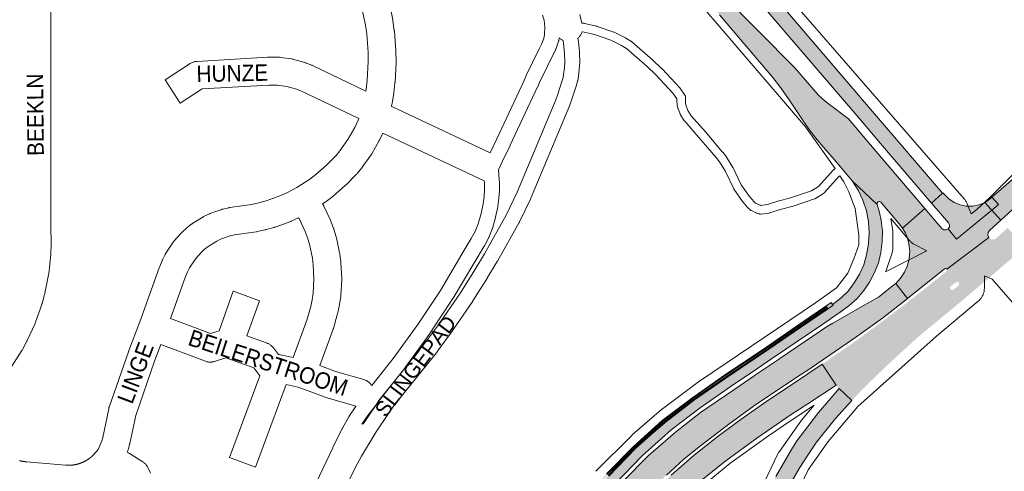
# Paper-space layout 'Layout1' of a CAD drawing. Header units: metres. Extents: x 123097 to 144122, y 392739 to 407589.
# Tile 135 of 256: x 131630 to 132092, y 395321 to 395532. Entities that reach past the tile are written whole.
import ezdxf
from ezdxf.enums import TextEntityAlignment as Align

# ---------------------------------------------------------------- set-up
doc = ezdxf.new("R2010")
doc.units = ezdxf.units.M
doc.header["$MEASUREMENT"] = 0
for name, color, linetype, lineweight in [('gs-anno-wegen algemeen tekst', 7, 'Continuous', 0), ('gs-knt-aanvullende hoofdweg', 7, 'Continuous', 0), ('gs-knt-fietspaden', 7, 'Continuous', 0), ('gs-knt-hoofdweg', 7, 'Continuous', 0), ('gs-knt-paden', 7, 'Continuous', 0), ('gs-knt-wegen algemeen', 7, 'Continuous', 0), ('gs-vlk-plantopografie wegen algemeen', 7, 'Continuous', 0), ('ir-ARC-asfalt-hoofdwegen-te inspecteren', 5, 'Continuous', 0)]:
    doc.layers.add(name, color=color, linetype=linetype, lineweight=lineweight)
doc.styles.add('Style-Arial', font='arial.ttf')

psp = doc.layouts.get("Layout1")

# ---------------------------------------------------------------- hatches: boundary and pattern name
at = {"layer": 'ir-ARC-asfalt-hoofdwegen-te inspecteren', "linetype": 'Continuous', "lineweight": 13}
for points in [[(131725.055, 395836.334), (131729.116, 395831.912), (131732.417, 395827.656), (131756.388, 395799.637), (131795.424, 395753.839), (131873.444, 395662.543), (131932.013, 395593.977), (131947.091, 395576.311), (131975.548, 395542.968), (132023.919, 395486.416), (132034.177, 395474.411), (132058.008, 395446.521), (132063.19, 395451.145), (132029.41, 395490.536), (131980.33, 395547.935), (131937.26, 395598.458), (131878.69, 395667.025), (131800.675, 395758.315), (131761.64, 395804.113), (131737.66, 395832.142), (131730.254, 395840.788)], [(132054.961, 395443.871), (132031.104, 395471.786), (132019.056, 395485.883), (132009.562, 395493.192), (132007.123, 395495.116), (132004.867, 395497.253), (131993.92, 395509.839), (131959.769, 395544.554), (131954.265, 395539.868), (131958.677, 395534.685), (131983.558, 395505.283), (131987.193, 395500.625), (131990.648, 395495.832), (131997.275, 395485.978), (132000.636, 395480.893), (132004.475, 395476.159), (132015.424, 395463.405), (132020.758, 395456.914), (132032.551, 395445.842), (132032.58, 395446.53), (132033.034, 395447.048), (132033.712, 395447.169), (132034.316, 395446.839), (132038.586, 395441.808), (132042.928, 395436.692), (132044.45, 395434.731)], [(132134.751, 395500), (132132.689, 395497.09), (132126.965, 395489.43), (132125.938, 395488.106), (132120.845, 395481.975), (132117.499, 395478.134), (132110.921, 395471.285), (132105.154, 395465.711), (132097.502, 395458.842), (132096.465, 395457.941), (132087.309, 395450.025), (132084.837, 395447.926), (132083.086, 395446.826), (132090.611, 395438.44), (132097.557, 395444.809), (132104.365, 395451.325), (132111.438, 395458.418), (132118.347, 395465.669), (132125.117, 395473.063), (132131.637, 395480.678), (132137.569, 395488.315), (132143.312, 395496.094), (132148.479, 395503.105), (132140.177, 395509.158), (132139.69, 395507.517), (132138.948, 395505.975), (132137.551, 395503.953)], [(131973.962, 395367.352), (131985.567, 395375.189), (131985.82, 395375.379), (131998.031, 395383.648), (131998.291, 395383.773), (132010.453, 395392.095), (132010.737, 395392.294), (132015.128, 395395.327), (132019.3, 395398.365), (132023.096, 395401.862), (132026.261, 395405.506), (132029.017, 395409.469), (132031.34, 395413.89), (132033.122, 395418.556), (132034.338, 395423.401), (132034.97, 395428.355), (132034.996, 395433.322), (132034.472, 395438.262), (132033.677, 395442.094), (132032.551, 395445.842), (132020.758, 395456.914), (132023.579, 395452.523), (132025.828, 395447.813), (132027.471, 395442.859), (132028.481, 395437.739), (132028.842, 395432.532), (132028.549, 395427.321), (132027.606, 395422.188), (132026.241, 395417.581), (132024.31, 395413.181), (132021.843, 395409.058), (132018.878, 395405.277), (132015.462, 395401.897), (132011.65, 395398.972), (132011.913, 395398.606), (132010.256, 395397.462), (132009.658, 395397.026), (131996.602, 395388.127), (131981.671, 395378.058), (131961.642, 395364.502), (131946.861, 395354.363), (131933.171, 395343.748), (131926.383, 395337.968), (131919.246, 395331.445), (131906.683, 395318.596), (131895.195, 395304.824), (131885.175, 395289.943), (131876.554, 395274.169), (131869.117, 395258.191), (131868.84, 395257.52), (131861.603, 395241.371), (131854.452, 395224.85), (131846.067, 395208.809), (131835.664, 395193.974), (131823.697, 395180.368), (131814.994, 395172.047), (131805.59, 395163.464), (131808.606, 395160.21), (131818.561, 395169.083), (131818.795, 395169.317), (131824.383, 395174.684), (131829.782, 395180.243), (131830.082, 395180.497), (131834.92, 395185.921), (131839.518, 395191.551), (131839.706, 395191.76), (131844.121, 395197.548), (131848.183, 395203.59), (131848.328, 395203.837), (131852.092, 395210.091), (131855.54, 395216.524), (131855.672, 395216.743), (131861.685, 395230.084), (131861.821, 395230.364), (131865.694, 395239.47), (131872.802, 395255.339), (131880.377, 395271.636), (131888.928, 395287.467), (131899.036, 395302.386), (131909.288, 395314.725), (131922.289, 395328.075), (131936.005, 395340.286), (131949.468, 395350.636), (131964.105, 395360.722), (131973.68, 395367.162)], [(132085.224, 395433.656), (132090.611, 395438.44), (132086.339, 395443.201), (132069.806, 395429.629), (132065.824, 395434.35), (132064.864, 395433.882), (132063.799, 395433.962), (132062.92, 395434.568), (132059.188, 395438.925), (132054.961, 395443.871), (132044.45, 395434.731), (132045.784, 395432.44), (132046.793, 395429.988), (132047.459, 395427.422), (132047.477, 395427.364), (132047.801, 395423.982), (132047.554, 395420.593), (132046.744, 395417.294), (132045.393, 395414.176), (132043.539, 395411.329), (132041.235, 395408.832), (132046.825, 395401.835), (132064.183, 395415.702), (132064.711, 395415.791), (132065.167, 395415.509), (132084.864, 395430.391), (132084.418, 395431.494), (132084.549, 395432.677)], [(132041.235, 395408.832), (132039.662, 395407.525), (132034.778, 395403.621), (132033.967, 395403.028), (132033.123, 395402.486), (132025.321, 395397.999), (132012.001, 395390.338), (132011.714, 395390.206), (132008.851, 395388.444), (131999.405, 395382.154), (131999.172, 395382.006), (131986.946, 395373.745), (131986.694, 395373.558), (131975.058, 395365.736), (131974.807, 395365.524), (131965.255, 395359.059), (131949.766, 395348.385), (131937.952, 395339.246), (131925.179, 395328.043), (131913.221, 395316.019), (131901.535, 395302.351), (131891.353, 395287.505), (131882.669, 395271.802), (131875.102, 395255.488), (131869.094, 395242.099), (131873.551, 395240.057), (131873.836, 395239.979), (131883.96, 395238.306), (131884.237, 395239.354), (131885.836, 395245.409), (131887.128, 395249.339), (131889.648, 395256.323), (131891.936, 395261.91), (131896.037, 395270.654), (131898.734, 395275.783), (131900.105, 395278.118), (131902.58, 395282.336), (131905.834, 395287.249), (131910.847, 395294.226), (131915.766, 395300.367), (131921.896, 395307.253), (131926.909, 395312.442), (131933.75, 395319.1), (131941.902, 395326.46), (131949.068, 395332.287), (131963.551, 395343.337), (131975.078, 395351.593), (131985.028, 395358.331), (131997.091, 395366.272), (132000, 395368.272), (132023.032, 395384.038), (132035.041, 395392.646), (132046.545, 395401.611), (132046.825, 395401.835)], [(131521.896, 394845.063), (131522.851, 394844.605), (131534.908, 394866.075), (131545.549, 394882.619), (131555.592, 394897.624), (131565.941, 394912.408), (131576.603, 394926.956), (131587.571, 394941.276), (131598.874, 394955.324), (131610.358, 394969.266), (131622.032, 394982.994), (131633.934, 394996.561), (131646.053, 395009.927), (131658.361, 395023.061), (131670.913, 395036.015), (131683.606, 395048.86), (131696.355, 395061.59), (131709.178, 395074.313), (131722.176, 395086.821), (131735.286, 395099.203), (131748.519, 395111.382), (131762.081, 395123.261), (131775.632, 395135.161), (131788.37, 395147.797), (131801.067, 395160.587), (131805.386, 395164.76), (131814.339, 395172.817), (131822.934, 395181.134), (131834.861, 395194.623), (131845.193, 395209.319), (131853.497, 395225.316), (131860.701, 395241.818), (131868.042, 395258.27), (131875.644, 395274.663), (131884.296, 395290.502), (131894.431, 395305.434), (131905.977, 395319.269), (131918.559, 395332.218), (131932.084, 395344.215), (131946.322, 395355.242), (131961.168, 395365.485), (131981.13, 395378.902), (131996.044, 395389.027), (132008.946, 395397.842), (132009.261, 395397.379), (131981.412, 395378.42), (131961.434, 395364.991), (131946.611, 395354.755), (131932.405, 395343.756), (131918.943, 395331.829), (131906.378, 395318.91), (131894.846, 395305.136), (131884.726, 395290.186), (131876.149, 395274.383), (131868.55, 395258.047), (131861.206, 395241.571), (131853.973, 395225.032), (131845.634, 395209.047), (131835.252, 395194.266), (131823.321, 395180.699), (131814.659, 395172.39), (131805.776, 395164.359), (131801.484, 395160.226), (131788.777, 395147.425), (131775.977, 395134.785), (131762.48, 395122.879), (131748.918, 395110.966), (131735.657, 395098.791), (131722.535, 395086.413), (131709.566, 395073.913), (131696.788, 395061.209), (131681.502, 395045.935), (131682.301, 395046.143), (131684.298, 395048.113), (131697.088, 395060.921), (131709.89, 395073.6), (131722.842, 395086.113), (131735.955, 395098.487), (131749.197, 395110.676), (131762.736, 395122.513), (131776.296, 395134.437), (131789.132, 395147.076), (131804.059, 395162.045), (131805.59, 395163.464), (131814.994, 395172.047), (131823.697, 395180.368), (131835.664, 395193.974), (131846.067, 395208.809), (131854.452, 395224.85), (131861.603, 395241.371), (131868.84, 395257.52), (131869.117, 395258.191), (131876.554, 395274.169), (131885.175, 395289.943), (131895.195, 395304.824), (131906.683, 395318.596), (131919.246, 395331.445), (131926.383, 395337.968), (131933.171, 395343.748), (131946.861, 395354.363), (131961.642, 395364.502), (131981.671, 395378.058), (131996.602, 395388.127), (132009.658, 395397.026), (132010.256, 395397.462), (132011.913, 395398.606), (132011.65, 395398.972), (132010.977, 395399.843), (131995.675, 395389.493), (131980.771, 395379.212), (131960.911, 395365.817), (131946.171, 395355.455), (131931.689, 395344.562), (131918.309, 395332.498), (131905.561, 395319.62), (131894.01, 395305.744), (131883.704, 395290.792), (131875.416, 395274.755), (131867.691, 395258.454), (131860.244, 395241.991), (131853.103, 395225.506), (131844.743, 395209.614), (131834.587, 395194.902), (131822.488, 395181.454), (131813.927, 395173.286), (131805.147, 395165.006), (131800.933, 395160.75), (131788.18, 395148.2), (131775.216, 395135.598), (131761.779, 395123.612), (131748.223, 395111.738), (131735.046, 395099.546), (131721.93, 395087.025), (131708.893, 395074.542), (131696.051, 395061.902), (131670.574, 395036.333), (131657.848, 395023.688), (131645.193, 395010.853), (131632.952, 394997.473), (131621.051, 394983.951), (131609.235, 394969.823), (131597.809, 394956.262), (131586.63, 394942.207), (131575.767, 394928.047), (131564.983, 394913.117), (131554.659, 394898.51), (131544.63, 394883.123), (131534.002, 394866.619)], [(132000, 395366.499), (131993.311, 395361.998), (131980.755, 395353.651), (131969.212, 395345.545), (131957.927, 395337.264), (131946.827, 395328.566), (131935.945, 395319.103), (131926.03, 395309.256), (131915.193, 395295.662), (131908.186, 395285.736), (131902.71, 395276.626), (131902.578, 395276.182), (131896.288, 395262.457), (131904.815, 395258.549), (131910.255, 395270.455), (131918.095, 395282.614), (131927.622, 395294.822), (131938.356, 395305.768), (131949.987, 395316.499), (131961.54, 395325.722), (131976.143, 395336.369), (131992.166, 395347.373), (132000, 395352.475), (132013.337, 395361.14), (132006.695, 395371.009)], [(132014.655, 395359.581), (132004.969, 395348.417), (132000, 395341.806), (131994.921, 395335.048), (131992.386, 395331.058), (131985.008, 395318.393), (131980.282, 395309.115), (131976.613, 395300.635), (131971.547, 395286.446), (131967.677, 395272.996), (131964.523, 395259.848), (131962.566, 395250.789), (131959.493, 395237.975), (131959.136, 395236.635), (131956.299, 395227.008), (131951.354, 395213.789), (131944.833, 395198.901), (131941.983, 395192.904), (131935.866, 395181.133), (131928.473, 395169.165), (131920.577, 395158.129), (131918.136, 395155.038), (131922.324, 395144.981), (131922.66, 395145.29), (131926.22, 395150.389), (131933.111, 395162.326), (131940.751, 395174.695), (131949.432, 395191.697), (131956.728, 395208.221), (131959.67, 395213.664), (131962.357, 395219.865), (131963.984, 395225.48), (131968.42, 395242.066), (131971.321, 395255.574), (131975.117, 395271.033), (131978.894, 395285.253), (131984.042, 395298.648), (131989.876, 395311.642), (131996.235, 395322.616), (132000, 395328.319), (132004.098, 395334.526), (132012.948, 395345.639), (132020.696, 395353.948)]]:
    psp.add_hatch(color=5, dxfattribs=at).paths.add_polyline_path(points, flags=0)
at = {"layer": 'ir-ARC-asfalt-hoofdwegen-te inspecteren', "linetype": 'Continuous', "lineweight": 13, "extrusion": (0, 0, -1)}
psp.add_hatch(color=5, dxfattribs=at).paths.add_polyline_path([(-132062.242, 395441.566), (-132065.996, 395437.258), (-132066.48, 395436.305), (-132066.417, 395435.239), (-132065.824, 395434.35), (-132069.806, 395429.629), (-132086.339, 395443.201), (-132089.469, 395445.77), (-132086.334, 395449.197), (-132084.837, 395447.926), (-132083.086, 395446.826), (-132080.315, 395445.671), (-132077.371, 395445.08), (-132074.368, 395445.076), (-132071.423, 395445.659), (-132068.648, 395446.807), (-132066.152, 395448.476), (-132064.03, 395450.6), (-132063.414, 395451.339), (-132063.19, 395451.145), (-132058.008, 395446.521)], flags=0)
at = {"layer": 'ir-ARC-asfalt-hoofdwegen-te inspecteren', "linetype": 'Continuous', "lineweight": 13}
h = psp.add_hatch(color=5, dxfattribs=at)
h.paths.add_polyline_path([(132020.696, 395353.948), (132014.655, 395359.581), (132013.337, 395361.14), (132006.695, 395371.009), (132021.178, 395380.967), (132032.502, 395389.218), (132046.08, 395399.448), (132057.972, 395408.807), (132064.979, 395414.404), (132065.316, 395414.915), (132065.167, 395415.509), (132084.864, 395430.391), (132085.779, 395429.631), (132086.945, 395429.395), (132088.083, 395429.74), (132093.746, 395434.844), (132101.649, 395426.038), (132097.596, 395422.274), (132094.174, 395419.324), (132086.798, 395412.965), (132072.821, 395401.177), (132053.568, 395385.232), (132051.842, 395383.87), (132037.703, 395370.902), (132025.737, 395359.355)])
h.paths.add_polyline_path([(132067.586, 395405.713), (132066.909, 395406.083), (132066.696, 395406.825), (132067.075, 395407.497), (132069.419, 395409.373), (132070.155, 395409.59), (132070.828, 395409.223), (132071.043, 395408.486), (132070.673, 395407.814), (132068.325, 395405.935)], flags=16)

# ---------------------------------------------------------------- linework, layer by layer
at = {"layer": 'gs-knt-aanvullende hoofdweg', "color": 7, "linetype": 'Continuous', "flags": 128}
psp.add_lwpolyline([(131644.971, 395537.557), (131644.974, 395435.827), (131645.195, 395427.551), (131645.198, 395427.301), (131645.192, 395427.051), (131645.018, 395422.683), (131644.996, 395422.34), (131644.622, 395417.983), (131644.585, 395417.642), (131644.012, 395413.308), (131643.974, 395413.053), (131643.927, 395412.8), (131642.19, 395404.233), (131642.135, 395403.981), (131642.071, 395403.732), (131640.911, 395399.517), (131640.838, 395399.27), (131640.757, 395399.025), (131637.864, 395390.775), (131637.743, 395390.454), (131637.607, 395390.139), (131633.973, 395382.189), (131633.862, 395381.956), (131633.743, 395381.728), (131631.657, 395377.886), (131631.53, 395377.661), (131631.396, 395377.442), (131626.708, 395370.063)], dxfattribs=at)
at = {"layer": 'gs-knt-fietspaden', "color": 7, "linetype": 'Continuous', "flags": 128}
for points in [[(131892.222, 395523.728), (131892.454, 395522.203), (131892.475, 395522.039), (131892.963, 395517.351), (131892.976, 395517.2), (131892.981, 395517.048), (131893.058, 395512.505), (131893.058, 395512.359), (131893.051, 395512.213), (131892.853, 395509.237), (131892.841, 395509.093), (131892.49, 395505.848), (131892.474, 395505.723), (131892.454, 395505.599), (131892.136, 395503.848), (131892.104, 395503.695), (131892.066, 395503.544), (131891.611, 395501.89), (131891.562, 395501.728), (131889.271, 395494.744), (131889.238, 395494.648), (131888.449, 395492.458), (131888.417, 395492.376), (131888.385, 395492.293), (131870.193, 395448.812), (131870.156, 395448.73), (131870.119, 395448.648), (131864.829, 395437.629), (131864.778, 395437.527), (131864.724, 395437.427), (131854.468, 395419.202), (131854.414, 395419.11), (131849.881, 395411.599), (131849.839, 395411.532), (131842.964, 395400.704), (131842.896, 395400.601), (131832.117, 395384.871), (131832.054, 395384.781), (131826.418, 395377.089), (131826.324, 395376.966), (131806.221, 395351.928), (131803.382, 395347.974), (131797.521, 395339.374), (131790.66, 395327.93), (131787.519, 395322.119), (131781.688, 395310.092)], [(131883.436, 395523.906), (131883.258, 395522.884), (131883.25, 395522.843), (131883.233, 395522.757), (131883.212, 395522.656), (131883.206, 395522.629), (131883.173, 395522.503), (131883.164, 395522.471), (131883.137, 395522.378), (131882.987, 395521.86), (131882.944, 395521.721), (131882.547, 395520.538), (131882.532, 395520.492), (131882.516, 395520.446), (131882.483, 395520.355), (131881.781, 395518.518), (131881.722, 395518.375), (131881.714, 395518.356), (131881.657, 395518.234), (131881.64, 395518.197), (131874.191, 395502.904), (131874.189, 395502.9), (131873.353, 395500.996), (131873.317, 395500.918), (131860.489, 395473.541), (131860.472, 395473.504), (131856.886, 395466.078), (131854.914, 395461.995), (131855.254, 395457.476), (131855.36, 395456.077), (131855.361, 395456.062), (131855.366, 395455.972), (131855.37, 395455.882), (131855.448, 395452.606), (131855.448, 395452.482), (131855.448, 395452.441), (131855.447, 395452.419), (131855.444, 395452.357), (131855.437, 395452.233), (131855.165, 395448.956), (131855.154, 395448.847), (131854.725, 395445.104), (131854.709, 395444.986), (131854.7, 395444.927), (131854.689, 395444.868), (131854.666, 395444.751), (131853.613, 395439.955), (131853.586, 395439.839), (131853.554, 395439.724), (131852.073, 395434.654), (131852.022, 395434.494), (131851.963, 395434.336), (131850.404, 395430.437), (131850.354, 395430.32), (131850.328, 395430.262), (131850.319, 395430.242), (131850.3, 395430.204), (131850.243, 395430.09), (131848.333, 395426.503), (131848.25, 395426.356), (131848.247, 395426.351), (131833.672, 395401.908), (131833.583, 395401.767), (131822.941, 395385.701), (131822.864, 395385.59), (131811.248, 395369.447), (131811.193, 395369.374), (131811.137, 395369.301), (131798.907, 395354.056), (131797.719, 395352.207), (131797.64, 395352.09), (131797.623, 395352.066), (131797.537, 395351.951), (131793.705, 395347.021), (131793.704, 395347.019), (131793.701, 395347.016)], [(131850.998, 395470.028), (131854.141, 395476.538), (131866.942, 395503.857), (131867.789, 395505.786), (131867.844, 395505.905), (131867.847, 395505.912), (131874.065, 395518.753), (131874.087, 395518.797), (131875.286, 395521.188), (131875.891, 395522.771)], [(131793.701, 395347.016), (131790.896, 395342.842), (131791.554, 395343.074), (131791.606, 395343.158), (131791.662, 395343.243), (131797.606, 395351.963), (131797.655, 395352.033), (131800.574, 395356.099), (131800.631, 395356.174), (131800.688, 395356.249), (131820.801, 395381.3), (131826.358, 395388.885), (131837.071, 395404.518), (131843.891, 395415.261), (131848.376, 395422.692), (131858.55, 395440.77), (131863.752, 395451.605), (131881.875, 395494.921), (131882.617, 395496.98), (131884.865, 395503.835), (131885.256, 395505.256), (131885.524, 395506.729), (131885.854, 395509.775), (131886.037, 395512.533), (131885.965, 395516.776), (131885.501, 395521.229), (131885.282, 395522.67)], [(131795.493, 395361.019), (131805.604, 395373.622), (131817.126, 395389.635), (131827.685, 395405.574), (131839.377, 395425.198), (131842.177, 395429.879), (131843.957, 395433.221), (131845.382, 395436.785), (131846.782, 395441.578), (131847.771, 395446.082), (131848.174, 395449.592), (131848.425, 395452.627), (131848.354, 395455.617), (131848.354, 395455.624), (131848.249, 395456.933)], [(131769.479, 395315.477), (131777.197, 395331.894), (131777.233, 395331.969), (131781.676, 395340.859), (131781.723, 395340.947), (131781.77, 395341.034), (131784.85, 395346.415), (131784.914, 395346.523), (131784.983, 395346.629), (131787.945, 395351.035), (131788.014, 395351.134), (131788.087, 395351.231), (131788.131, 395351.288)]]:
    psp.add_lwpolyline(points, dxfattribs=at)
at = {"layer": 'gs-knt-hoofdweg', "color": 7, "linetype": 'Continuous', "flags": 128}
for points in [[(131655.892, 395934.709), (131709.792, 395868.968), (131744.336, 395831.882), (131744.597, 395831.589), (131808.365, 395756.021), (131959.343, 395579.464), (132073.385, 395448.407), (132073.611, 395448.135), (132073.824, 395447.854), (132074.026, 395447.564), (132074.214, 395447.264), (132074.389, 395446.957), (132074.55, 395446.643), (132074.697, 395446.321), (132074.83, 395445.994), (132076.565, 395441.427)], [(132012.799, 395462.61), (131998.95, 395482.274), (131852.708, 395652.608), (131792.783, 395722.152), (131792.742, 395722.2), (131688.972, 395844.544), (131630.951, 395911.354)], [(132076.565, 395441.427), (132079.302, 395443.495), (132085.583, 395449.263), (132098.176, 395461.874), (132104.204, 395468.315), (132115.979, 395481.746), (132126.207, 395494.487), (132138.259, 395510.66), (132138.491, 395510.956), (132138.736, 395511.241), (132138.995, 395511.515), (132139.266, 395511.776), (132139.549, 395512.023), (132139.844, 395512.258), (132140.149, 395512.478), (132140.464, 395512.683), (132140.788, 395512.874), (132141.121, 395513.049), (132141.445, 395513.2)], [(132022.293, 395443.937), (132021.961, 395444.783), (132019.205, 395451.813), (132016.897, 395456.376), (132015.035, 395459.259)], [(131900.557, 395320.827), (131900.829, 395321.11), (131917.291, 395337.482), (131917.483, 395337.668), (131917.682, 395337.846), (131931.368, 395349.752), (131931.598, 395349.945), (131931.835, 395350.129), (131949.388, 395363.226), (131949.697, 395363.445), (132003.568, 395399.807), (132013.445, 395406.814), (132018.83, 395413.707), (132021.665, 395420.296), (132023.918, 395426.979), (132023.918, 395431.526), (132022.294, 395443.933)], [(132022.294, 395443.933), (132022.293, 395443.937)], [(132022.294, 395443.933), (132022.293, 395443.937)], [(132038.963, 395439.303), (132039.852, 395433.284), (132039.9, 395432.896), (132039.928, 395432.505), (132039.938, 395432.114), (132039.938, 395425.665), (132039.929, 395425.293), (132039.903, 395424.922), (132039.86, 395424.552), (132039.8, 395424.185), (132039.723, 395423.821), (132039.629, 395423.461), (132039.518, 395423.106), (132036.741, 395414.87), (132036.632, 395414.569), (132036.631, 395414.565), (132036.629, 395414.561)], [(132055.842, 395424.077), (132049.823, 395427.279), (132049.489, 395427.468), (132049.164, 395427.672), (132048.849, 395427.891), (132048.545, 395428.125), (132048.253, 395428.374), (132047.973, 395428.636), (132047.706, 395428.911), (132047.452, 395429.199), (132038.963, 395439.303)], [(132036.629, 395414.561), (132036.519, 395414.289), (132055.842, 395424.077)], [(132082.894, 395412.372), (132082.821, 395406.538), (132082.807, 395406.154), (132082.775, 395405.771), (132082.724, 395405.39), (132082.655, 395405.011), (132082.568, 395404.637), (132082.463, 395404.267), (132082.341, 395403.903), (132082.201, 395403.545), (132082.044, 395403.194), (132081.87, 395402.851), (132081.681, 395402.517), (132081.475, 395402.192), (132081.254, 395401.877), (132081.018, 395401.574), (132080.768, 395401.282), (132080.504, 395401.002), (132080.227, 395400.736), (132079.938, 395400.483), (132060.37, 395384.187), (132023.435, 395351.217), (132009.581, 395334.784), (132000.162, 395321.451), (131984.952, 395289.749)], [(132002.964, 395351.789), (131992.451, 395344.828), (131981.111, 395337.079), (131968.886, 395328.454), (131963.435, 395324.424), (131952.749, 395315.797)], [(131958.14, 395251.433), (131963.837, 395276.14), (131963.917, 395276.456), (131964.009, 395276.769), (131969.856, 395295.14), (131969.977, 395295.491), (131970.114, 395295.836), (131970.267, 395296.175), (131986.009, 395328.988), (131986.161, 395329.287), (131986.325, 395329.58), (131986.501, 395329.866), (131986.689, 395330.145), (131996.694, 395344.307), (131996.897, 395344.582), (131997.112, 395344.848), (132002.964, 395351.789)]]:
    psp.add_lwpolyline(points, dxfattribs=at)
at = {"layer": 'gs-knt-paden', "color": 7, "linetype": 'Continuous', "flags": 128}
for points in [[(131894.102, 395530.8), (131895.079, 395530.697), (131895.163, 395530.686), (131895.247, 395530.672), (131895.331, 395530.654), (131901.027, 395529.306), (131901.121, 395529.281), (131901.214, 395529.252), (131909.008, 395526.589), (131909.091, 395526.559), (131909.173, 395526.524), (131909.253, 395526.487), (131914.574, 395523.841), (131914.634, 395523.81), (131914.693, 395523.777), (131914.751, 395523.742), (131917.266, 395522.156), (131917.329, 395522.115), (131917.39, 395522.071), (131917.45, 395522.025), (131917.508, 395521.977), (131927.338, 395513.487), (131927.407, 395513.425), (131931.62, 395509.432), (131931.664, 395509.388), (131931.708, 395509.343), (131939.802, 395500.655), (131939.862, 395500.588), (131939.919, 395500.518), (131939.972, 395500.445), (131942.338, 395497.098), (131942.392, 395497.019), (131942.441, 395496.937), (131942.487, 395496.853), (131942.528, 395496.767), (131942.565, 395496.679), (131942.598, 395496.59), (131942.627, 395496.499), (131942.652, 395496.406), (131942.672, 395496.313), (131942.687, 395496.219), (131942.698, 395496.124), (131942.705, 395496.029), (131942.707, 395495.933), (131942.704, 395495.838), (131942.635, 395494.447), (131942.738, 395493.19), (131943, 395491.976), (131943.809, 395489.84), (131945.395, 395487.35), (131951.983, 395479.898), (131952.007, 395479.871), (131960.078, 395470.402), (131960.109, 395470.364), (131960.14, 395470.325), (131961.834, 395468.126), (131961.878, 395468.067), (131961.919, 395468.008), (131961.957, 395467.946), (131964.849, 395463.211), (131964.882, 395463.154), (131964.914, 395463.095), (131964.944, 395463.036), (131968.819, 395454.982), (131972.637, 395449.611), (131974.825, 395447.081), (131975.568, 395446.479), (131977.619, 395445.461), (131977.623, 395445.46)], [(132015.035, 395459.259), (132014.754, 395459.043), (132007.883, 395451.371), (132007.818, 395451.302), (132007.75, 395451.236), (132007.679, 395451.173), (132007.605, 395451.114), (132007.529, 395451.058), (132007.45, 395451.006), (132003.619, 395448.618), (132003.538, 395448.57), (132003.454, 395448.526), (132003.368, 395448.485), (132003.28, 395448.449), (132003.19, 395448.417), (131992.684, 395444.923), (131992.606, 395444.898), (131992.526, 395444.877), (131987.654, 395443.689), (131982.113, 395441.896), (131982.02, 395441.868), (131981.925, 395441.845), (131981.83, 395441.826), (131981.734, 395441.812), (131977.943, 395441.357), (131977.847, 395441.348), (131977.749, 395441.344), (131977.652, 395441.344), (131977.554, 395441.349), (131977.457, 395441.358), (131977.361, 395441.373), (131977.265, 395441.391), (131977.171, 395441.415), (131976.368, 395441.636), (131976.275, 395441.664), (131976.185, 395441.696), (131976.095, 395441.733), (131976.008, 395441.773), (131973.582, 395442.976), (131973.503, 395443.017), (131973.426, 395443.062), (131973.352, 395443.11), (131973.279, 395443.162), (131973.209, 395443.216), (131972.155, 395444.071), (131972.087, 395444.128), (131972.022, 395444.189), (131971.96, 395444.252), (131971.901, 395444.317), (131969.534, 395447.054), (131969.473, 395447.128), (131969.416, 395447.204), (131965.444, 395452.793), (131965.396, 395452.863), (131965.351, 395452.935), (131965.309, 395453.01), (131965.271, 395453.085), (131961.365, 395461.202), (131958.583, 395465.759), (131956.986, 395467.832), (131948.959, 395477.249), (131942.279, 395484.806), (131942.228, 395484.866), (131942.18, 395484.928), (131942.133, 395484.991), (131942.09, 395485.057), (131940.308, 395487.854), (131940.265, 395487.924), (131940.225, 395487.997), (131940.188, 395488.07), (131940.154, 395488.145), (131940.123, 395488.222), (131939.187, 395490.693), (131939.162, 395490.764), (131939.14, 395490.835), (131939.12, 395490.907), (131939.102, 395490.98), (131938.78, 395492.47), (131938.764, 395492.557), (131938.751, 395492.644), (131938.742, 395492.731), (131938.618, 395494.252), (131938.612, 395494.339), (131938.611, 395494.427), (131938.614, 395494.515), (131938.655, 395495.345), (131936.768, 395498.014), (131928.809, 395506.557), (131924.675, 395510.475), (131914.995, 395518.836), (131912.693, 395520.286), (131907.582, 395522.828), (131900.006, 395525.416), (131894.53, 395526.713), (131894.163, 395526.751)], [(131977.623, 395445.46), (131977.857, 395445.396), (131981.061, 395445.78), (131986.487, 395447.536), (131986.558, 395447.558), (131986.63, 395447.577), (131991.494, 395448.763), (132001.695, 395452.156), (132005.08, 395454.266), (132011.884, 395461.863), (132011.947, 395461.931), (132012.014, 395461.995), (132012.083, 395462.057), (132012.155, 395462.115), (132012.799, 395462.61)]]:
    psp.add_lwpolyline(points, dxfattribs=at)
at = {"layer": 'gs-knt-wegen algemeen', "color": 7, "linetype": 'Continuous', "flags": 128}
for points in [[(131792.797, 395498.96), (131792.94, 395499.842), (131793.438, 395504.057), (131793.896, 395512.814), (131793.841, 395516.986), (131793.156, 395525.728), (131792.552, 395529.903), (131791.414, 395535.678), (131790.387, 395539.812), (131787.731, 395548.164), (131784.363, 395556.256), (131782.498, 395560.027), (131778.077, 395567.677), (131775.74, 395571.176), (131770.368, 395578.19), (131767.599, 395581.357), (131761.415, 395587.568), (131754.718, 395593.223), (131751.281, 395595.763), (131743.031, 395601.312)], [(131804.157, 395538.351), (131805.358, 395532.258), (131805.388, 395532.095), (131805.414, 395531.931), (131806.072, 395527.381), (131806.099, 395527.17), (131806.119, 395526.958), (131806.838, 395517.792), (131806.851, 395517.58), (131806.857, 395517.368), (131806.917, 395512.771), (131806.917, 395512.559), (131806.909, 395512.346), (131806.429, 395503.165), (131806.415, 395502.953), (131806.393, 395502.742), (131805.854, 395498.175), (131805.815, 395497.895), (131805.078, 395493.356), (131805.032, 395493.107), (131804.977, 395492.863), (131804.977, 395492.859), (131804.976, 395492.855), (131804.716, 395491.789)], [(131893.153, 395534.825), (131894.102, 395530.8)], [(131885.282, 395522.67), (131885.267, 395522.676), (131884.983, 395522.812), (131884.706, 395522.961), (131884.437, 395523.123), (131884.175, 395523.298), (131883.923, 395523.486), (131883.68, 395523.685), (131883.446, 395523.896), (131883.436, 395523.906)], [(131894.163, 395526.751), (131894.147, 395526.693), (131894.047, 395526.395), (131893.932, 395526.102), (131893.803, 395525.815), (131893.661, 395525.534), (131893.505, 395525.261), (131893.337, 395524.995), (131893.155, 395524.738), (131892.962, 395524.49), (131892.757, 395524.252), (131892.54, 395524.023), (131892.313, 395523.806), (131892.222, 395523.728)], [(131767.68, 395510.881), (131792.797, 395498.96)], [(131804.716, 395491.789), (131804.876, 395491.716), (131850.998, 395470.028)], [(131630.278, 395325.796), (131630.435, 395325.767), (131630.592, 395325.738), (131630.748, 395325.71), (131630.906, 395325.683), (131631.063, 395325.656), (131631.22, 395325.629), (131631.377, 395325.603), (131631.535, 395325.577), (131631.692, 395325.552), (131631.85, 395325.528), (131632.007, 395325.504), (131632.165, 395325.48), (131632.323, 395325.457), (131632.481, 395325.434), (131632.638, 395325.412), (131632.797, 395325.39), (131632.955, 395325.369), (131633.113, 395325.348), (131633.271, 395325.328), (131633.43, 395325.309), (131633.587, 395325.289), (131642.889, 395324.498), (131651.936, 395323.716), (131652.043, 395323.708), (131652.15, 395323.7), (131652.257, 395323.692), (131652.363, 395323.686), (131652.471, 395323.68), (131652.578, 395323.675), (131652.685, 395323.67), (131652.791, 395323.667), (131652.899, 395323.664), (131653.006, 395323.661), (131653.113, 395323.66), (131653.22, 395323.659), (131653.327, 395323.658), (131653.434, 395323.659), (131653.542, 395323.66), (131653.648, 395323.662), (131653.756, 395323.664), (131653.863, 395323.667), (131653.97, 395323.671), (131654.076, 395323.676), (131654.184, 395323.681), (131654.291, 395323.687), (131654.398, 395323.694), (131654.504, 395323.701), (131654.611, 395323.709), (131654.718, 395323.718), (131654.825, 395323.728), (131654.931, 395323.738), (131655.038, 395323.749), (131655.145, 395323.76), (131655.251, 395323.772), (131655.357, 395323.785), (131655.463, 395323.799), (131655.57, 395323.813), (131655.676, 395323.828), (131655.781, 395323.844), (131655.887, 395323.86), (131655.993, 395323.877), (131656.099, 395323.895), (131656.204, 395323.913), (131656.31, 395323.933), (131656.415, 395323.953), (131656.521, 395323.973), (131656.625, 395323.994), (131656.73, 395324.016), (131656.835, 395324.039), (131656.94, 395324.062), (131657.043, 395324.086), (131657.148, 395324.11), (131657.252, 395324.136), (131657.357, 395324.162), (131657.459, 395324.188), (131657.563, 395324.215), (131657.667, 395324.244), (131657.77, 395324.272), (131657.873, 395324.301), (131657.976, 395324.331), (131658.079, 395324.362), (131658.181, 395324.394), (131658.28, 395324.424), (131658.283, 395324.425), (131658.287, 395324.426), (131658.385, 395324.458), (131658.487, 395324.491), (131658.589, 395324.525), (131658.69, 395324.56), (131658.791, 395324.595), (131658.892, 395324.631), (131658.993, 395324.668), (131659.093, 395324.705), (131659.193, 395324.743), (131659.293, 395324.782), (131659.393, 395324.821), (131659.492, 395324.86), (131659.591, 395324.901), (131659.691, 395324.942), (131659.789, 395324.984), (131659.887, 395325.026), (131659.985, 395325.07), (131660.083, 395325.113), (131660.181, 395325.158), (131660.278, 395325.203), (131660.375, 395325.248), (131660.472, 395325.295), (131660.568, 395325.342), (131660.664, 395325.389), (131660.759, 395325.437), (131660.855, 395325.486), (131660.95, 395325.535), (131661.044, 395325.585), (131661.139, 395325.636), (131661.233, 395325.687), (131661.327, 395325.739), (131661.42, 395325.791), (131661.513, 395325.844), (131661.606, 395325.898), (131661.699, 395325.952), (131661.79, 395326.007), (131661.882, 395326.062), (131661.974, 395326.119), (131662.065, 395326.175), (131662.155, 395326.232), (131662.245, 395326.29), (131662.335, 395326.349), (131662.425, 395326.408), (131662.513, 395326.467), (131662.602, 395326.527), (131662.691, 395326.588), (131662.779, 395326.649), (131662.865, 395326.711), (131662.953, 395326.774), (131663.039, 395326.837), (131663.126, 395326.9), (131663.211, 395326.964), (131663.297, 395327.029), (131663.382, 395327.094), (131663.467, 395327.16), (131663.55, 395327.226), (131663.634, 395327.293), (131663.717, 395327.361), (131663.801, 395327.429), (131663.882, 395327.497), (131663.964, 395327.566), (131664.046, 395327.636), (131664.127, 395327.706), (131664.207, 395327.776), (131664.287, 395327.847), (131664.367, 395327.919), (131664.447, 395327.992), (131664.524, 395328.063), (131666.14, 395329.81), (131667.189, 395331.068), (131668.903, 395335.08), (131669.335, 395336.715), (131672.155, 395350.135), (131672.218, 395350.407), (131672.293, 395350.676), (131672.38, 395350.942), (131681.569, 395377.259), (131681.631, 395377.429), (131686.72, 395390.797), (131695.868, 395416.2), (131695.953, 395416.423), (131697.173, 395419.457), (131697.276, 395419.7), (131697.39, 395419.938), (131698.602, 395422.363), (131698.73, 395422.606), (131698.867, 395422.843), (131699.015, 395423.074), (131702.38, 395428.101), (131702.545, 395428.336), (131702.719, 395428.563), (131702.904, 395428.782), (131706.064, 395432.371), (131706.226, 395432.548), (131706.394, 395432.719), (131706.568, 395432.883), (131708.573, 395434.708), (131708.754, 395434.867), (131708.94, 395435.018), (131711.074, 395436.691), (131711.266, 395436.835), (131711.463, 395436.973), (131711.665, 395437.103), (131716.273, 395439.953), (131716.479, 395440.075), (131716.69, 395440.19), (131716.904, 395440.297), (131719.353, 395441.46), (131719.572, 395441.559), (131719.795, 395441.65), (131720.021, 395441.732), (131725.143, 395443.501), (131725.371, 395443.575), (131725.602, 395443.641), (131725.835, 395443.698), (131728.48, 395444.295), (131728.725, 395444.346), (131728.973, 395444.387), (131739.164, 395445.874), (131742.586, 395446.641), (131745.961, 395447.581), (131752.857, 395450.083), (131756.021, 395451.513), (131760.337, 395453.787), (131766.484, 395457.731), (131769.22, 395459.799), (131774.345, 395464.296), (131778.776, 395468.795), (131780.619, 395471.028), (131784.372, 395476.324), (131787.561, 395481.923), (131789.075, 395485.25), (131789.393, 395486.163)], [(131800.674, 395479.305), (131799.289, 395476.262), (131799.161, 395475.996), (131799.021, 395475.737), (131795.527, 395469.601), (131795.418, 395469.416), (131795.302, 395469.235), (131795.181, 395469.057), (131791.103, 395463.304), (131790.962, 395463.112), (131790.813, 395462.926), (131788.636, 395460.287), (131788.449, 395460.071), (131788.253, 395459.863), (131783.455, 395454.991), (131783.286, 395454.825), (131783.113, 395454.669), (131783.111, 395454.666), (131783.108, 395454.664)], [(131848.249, 395456.933), (131800.674, 395479.305)], [(131783.108, 395454.664), (131777.629, 395449.856), (131777.447, 395449.702), (131777.261, 395449.556), (131774.135, 395447.194), (131773.933, 395447.047), (131773.726, 395446.908), (131772.468, 395446.101)], [(131772.468, 395446.101), (131772.756, 395445.625), (131772.873, 395445.423), (131772.984, 395445.216), (131773.086, 395445.006), (131776.145, 395438.439), (131776.254, 395438.193), (131776.352, 395437.943), (131777.606, 395434.544), (131777.666, 395434.374), (131777.721, 395434.203), (131778.785, 395430.738), (131778.859, 395430.479), (131778.922, 395430.217), (131780.469, 395423.14), (131780.521, 395422.876), (131780.562, 395422.611), (131781.041, 395419.018), (131781.071, 395418.75), (131781.09, 395418.481), (131781.449, 395411.246), (131781.456, 395411.007), (131781.455, 395410.767), (131781.445, 395410.529), (131781.006, 395403.297), (131780.984, 395403.029), (131780.951, 395402.761), (131780.433, 395399.175), (131780.405, 395398.997), (131780.372, 395398.82), (131779.656, 395395.268), (131779.597, 395395.005), (131779.528, 395394.746), (131777.516, 395387.787), (131777.451, 395387.577), (131777.38, 395387.369)], [(131761.204, 395439.567), (131757.994, 395438.116), (131757.765, 395438.018), (131757.532, 395437.928), (131750.167, 395435.256), (131749.932, 395435.176), (131749.693, 395435.105), (131745.918, 395434.054), (131745.757, 395434.011), (131745.596, 395433.973), (131741.772, 395433.116), (131741.531, 395433.066), (131741.288, 395433.026), (131731.102, 395431.539), (131729.053, 395431.077), (131724.612, 395429.544), (131722.815, 395428.69), (131718.82, 395426.219), (131717.159, 395424.918), (131715.598, 395423.497), (131712.96, 395420.501), (131710.064, 395416.174), (131709.154, 395414.354), (131708.078, 395411.676), (131701.131, 395392.386)], [(132319.25, 395153.556), (132295.441, 395174.489), (132295.266, 395174.649), (132267.555, 395200.866), (132267.395, 395201.023), (132267.24, 395201.185), (132233.759, 395237.545), (132233.681, 395237.631), (132195.508, 395280.597), (132195.37, 395280.759), (132152.16, 395332.72), (132152.137, 395332.747), (132110.877, 395382.912), (132086.538, 395410.77), (132082.894, 395412.372)], [(131777.38, 395387.369), (131771.199, 395370.382), (131778.507, 395367.663), (131791.828, 395363.772), (131792.127, 395363.676), (131792.422, 395363.566), (131792.711, 395363.442), (131792.994, 395363.305), (131793.27, 395363.153), (131793.538, 395362.989), (131793.798, 395362.812), (131794.049, 395362.622), (131794.291, 395362.421), (131794.522, 395362.208), (131794.743, 395361.984), (131794.953, 395361.75), (131795.152, 395361.506), (131795.338, 395361.252), (131795.493, 395361.019)], [(131696.608, 395380.176), (131693.831, 395372.881), (131684.811, 395347.046), (131682.043, 395333.874), (131682.006, 395333.711), (131681.966, 395333.55), (131681.37, 395331.294), (131681.282, 395330.992), (131681.179, 395330.693), (131681.063, 395330.4), (131680.832, 395329.861)], [(131680.832, 395329.861), (131681.404, 395329.447), (131688.196, 395325.207)], [(131688.196, 395325.207), (131688.444, 395325.045), (131688.685, 395324.871), (131688.917, 395324.686), (131689.141, 395324.491), (131689.355, 395324.286), (131689.56, 395324.071), (131689.755, 395323.847), (131689.939, 395323.615), (131690.113, 395323.374), (131690.275, 395323.126), (131690.426, 395322.871), (131690.566, 395322.608), (131690.693, 395322.34), (131691.733, 395320.013)]]:
    psp.add_lwpolyline(points, dxfattribs=at)
for points in [[(131789.393, 395486.163), (131762.248, 395499.048), (131760.208, 395499.888), (131755.758, 395501.172), (131751.251, 395501.782), (131747.179, 395501.777), (131716.039, 395499.951), (131705.695, 395493.307, -0.3903182), (131705.682, 395493.31), (131698.656, 395504.249, -0.3903195), (131698.658, 395504.262), (131710.438, 395511.828), (131710.697, 395511.985), (131710.963, 395512.131), (131711.235, 395512.264), (131711.513, 395512.384), (131711.797, 395512.492), (131712.085, 395512.585), (131712.378, 395512.666), (131712.674, 395512.732), (131712.972, 395512.785), (131713.273, 395512.824), (131713.575, 395512.849), (131746.603, 395514.786), (131746.789, 395514.794), (131746.976, 395514.797), (131751.678, 395514.803), (131751.973, 395514.797), (131752.267, 395514.777), (131752.56, 395514.744), (131757.978, 395514.01), (131758.291, 395513.96), (131758.601, 395513.894), (131758.908, 395513.814), (131764.161, 395512.299), (131764.389, 395512.229), (131764.615, 395512.15), (131764.837, 395512.063), (131767.366, 395511.021), (131767.523, 395510.954), (131767.674, 395510.884), (131767.678, 395510.883), (131767.68, 395510.881)], [(131701.131, 395392.386), (131719.915, 395385.378), (131723.932, 395386.705), (131730.596, 395405.172, -0.3825733), (131730.607, 395405.177), (131742.838, 395400.763, -0.3825745), (131742.843, 395400.752), (131736.906, 395384.3), (131746.407, 395380.882), (131746.701, 395380.768), (131746.99, 395380.639), (131747.272, 395380.498), (131747.546, 395380.342), (131747.813, 395380.173), (131748.071, 395379.992), (131748.321, 395379.798), (131748.56, 395379.593), (131748.79, 395379.376), (131749.008, 395379.148), (131749.215, 395378.91), (131749.411, 395378.662), (131751.759, 395375.531), (131752.067, 395375.502), (131752.373, 395375.458), (131752.677, 395375.4), (131758.696, 395374.098), (131765.069, 395391.614), (131766.945, 395398.104), (131767.573, 395401.215), (131768.026, 395404.356), (131768.427, 395410.959), (131768.099, 395417.565), (131767.692, 395420.623), (131766.26, 395427.173), (131765.328, 395430.207), (131764.229, 395433.185), (131761.432, 395439.19), (131761.204, 395439.567)], [(131788.131, 395351.288), (131774.631, 395355.231), (131774.407, 395355.301), (131774.186, 395355.379), (131761.039, 395360.271), (131755.425, 395361.485), (131740.943, 395322.802, -0.3551342), (131740.932, 395322.796), (131728.755, 395327.355, -0.3551351), (131728.75, 395327.366), (131743.02, 395365.484), (131740.165, 395369.29), (131727.028, 395374.016), (131721.826, 395372.297), (131721.525, 395372.206), (131721.22, 395372.129), (131720.912, 395372.067), (131720.601, 395372.02), (131720.289, 395371.989), (131719.975, 395371.972), (131719.66, 395371.97), (131719.346, 395371.984), (131719.033, 395372.012), (131718.722, 395372.056), (131718.413, 395372.115), (131718.107, 395372.189), (131717.806, 395372.277), (131717.509, 395372.38), (131696.608, 395380.176)]]:
    psp.add_lwpolyline(points, format="xyb", dxfattribs=at)
at = {"layer": 'gs-vlk-plantopografie wegen algemeen', "color": 7, "linetype": 'Continuous', "flags": 128}
psp.add_lwpolyline([(131875.891, 395522.771), (131876.37, 395524.269), (131876.599, 395525.675), (131876.695, 395529.031), (131876.319, 395532.155), (131875.67, 395534.452)], dxfattribs=at)
at = {"layer": 'ir-ARC-asfalt-hoofdwegen-te inspecteren', "color": 5, "linetype": 'Continuous', "lineweight": 13}
for points in [[(131725.055, 395836.334), (131729.116, 395831.912), (131732.417, 395827.656), (131756.388, 395799.637), (131795.424, 395753.839), (131873.444, 395662.543), (131932.013, 395593.977), (131947.091, 395576.311), (131975.548, 395542.968), (132023.919, 395486.416), (132034.177, 395474.411), (132058.008, 395446.521), (132063.19, 395451.145), (132029.41, 395490.536), (131980.33, 395547.935), (131937.26, 395598.458), (131878.69, 395667.025), (131800.675, 395758.315), (131761.64, 395804.113), (131737.66, 395832.142), (131730.254, 395840.788)], [(132062.242, 395441.566), (132065.996, 395437.258), (132066.48, 395436.305), (132066.417, 395435.239), (132065.824, 395434.35), (132069.806, 395429.629), (132086.339, 395443.201), (132089.469, 395445.77), (132086.334, 395449.197), (132084.837, 395447.926), (132083.086, 395446.826), (132080.315, 395445.671), (132077.371, 395445.08), (132074.368, 395445.076), (132071.423, 395445.659), (132068.648, 395446.807), (132066.152, 395448.476), (132064.03, 395450.6), (132063.414, 395451.339), (132063.19, 395451.145), (132058.008, 395446.521)], [(132085.224, 395433.656), (132090.611, 395438.44), (132086.339, 395443.201), (132069.806, 395429.629), (132065.824, 395434.35), (132064.864, 395433.882), (132063.799, 395433.962), (132062.92, 395434.568), (132059.188, 395438.925), (132054.961, 395443.871), (132044.45, 395434.731), (132045.784, 395432.44), (132046.793, 395429.988), (132047.459, 395427.422), (132047.477, 395427.364), (132047.801, 395423.982), (132047.554, 395420.593), (132046.744, 395417.294), (132045.393, 395414.176), (132043.539, 395411.329), (132041.235, 395408.832), (132046.825, 395401.835), (132064.183, 395415.702), (132064.711, 395415.791), (132065.167, 395415.509), (132084.864, 395430.391), (132084.418, 395431.494), (132084.549, 395432.677)]]:
    psp.add_lwpolyline(points, close=True, dxfattribs=at)
for points in [[(131958.677, 395534.685), (131983.558, 395505.283), (131987.193, 395500.625), (131990.648, 395495.832), (131997.275, 395485.978), (132000.636, 395480.893), (132004.475, 395476.159), (132015.424, 395463.405), (132020.758, 395456.914), (132032.551, 395445.842), (132032.58, 395446.53), (132033.034, 395447.048), (132033.712, 395447.169), (132034.316, 395446.839), (132038.586, 395441.808), (132042.928, 395436.692), (132044.45, 395434.731), (132054.961, 395443.871), (132031.104, 395471.786), (132019.056, 395485.883), (132009.562, 395493.192), (132007.123, 395495.116), (132004.867, 395497.253), (131993.92, 395509.839), (131959.769, 395544.554)], [(131909.288, 395314.725), (131922.289, 395328.075), (131936.005, 395340.286), (131949.468, 395350.636), (131964.105, 395360.722), (131973.68, 395367.162), (131973.962, 395367.352), (131985.567, 395375.189), (131985.82, 395375.379), (131998.031, 395383.648), (131998.291, 395383.773), (132010.453, 395392.095), (132010.737, 395392.294), (132015.128, 395395.327), (132019.3, 395398.365), (132023.096, 395401.862), (132026.261, 395405.506), (132029.017, 395409.469), (132031.34, 395413.89), (132033.122, 395418.556), (132034.338, 395423.401), (132034.97, 395428.355), (132034.996, 395433.322), (132034.472, 395438.262), (132033.677, 395442.094), (132032.551, 395445.842), (132020.758, 395456.914), (132023.579, 395452.523), (132025.828, 395447.813), (132027.471, 395442.859), (132028.481, 395437.739), (132028.842, 395432.532), (132028.549, 395427.321), (132027.606, 395422.188), (132026.241, 395417.581), (132024.31, 395413.181), (132021.843, 395409.058), (132018.878, 395405.277), (132015.462, 395401.897), (132011.65, 395398.972), (132011.913, 395398.606), (132010.256, 395397.462), (132009.658, 395397.026), (131996.602, 395388.127), (131981.671, 395378.058), (131961.642, 395364.502), (131946.861, 395354.363), (131933.171, 395343.748), (131926.383, 395337.968), (131919.246, 395331.445), (131906.683, 395318.596)], [(131933.75, 395319.1), (131941.902, 395326.46), (131949.068, 395332.287), (131963.551, 395343.337), (131975.078, 395351.593), (131985.028, 395358.331), (131997.091, 395366.272), (132000, 395368.272), (132023.032, 395384.038), (132035.041, 395392.646), (132046.545, 395401.611), (132046.825, 395401.835), (132041.235, 395408.832), (132039.662, 395407.525), (132034.778, 395403.621), (132033.967, 395403.028), (132033.123, 395402.486), (132025.321, 395397.999), (132012.001, 395390.338), (132011.714, 395390.206), (132008.851, 395388.444), (131999.405, 395382.154), (131999.172, 395382.006), (131986.946, 395373.745), (131986.694, 395373.558), (131975.058, 395365.736), (131974.807, 395365.524), (131965.255, 395359.059), (131949.766, 395348.385), (131937.952, 395339.246), (131925.179, 395328.043), (131913.221, 395316.019)], [(131906.683, 395318.596), (131919.246, 395331.445), (131926.383, 395337.968), (131933.171, 395343.748), (131946.861, 395354.363), (131961.642, 395364.502), (131981.671, 395378.058), (131996.602, 395388.127), (132009.658, 395397.026), (132010.256, 395397.462), (132011.913, 395398.606), (132011.65, 395398.972), (132010.977, 395399.843), (131995.675, 395389.493), (131980.771, 395379.212), (131960.911, 395365.817), (131946.171, 395355.455), (131931.689, 395344.562), (131918.309, 395332.498), (131905.561, 395319.62)], [(131905.977, 395319.269), (131918.559, 395332.218), (131932.084, 395344.215), (131946.322, 395355.242), (131961.168, 395365.485), (131981.13, 395378.902), (131996.044, 395389.027), (132008.946, 395397.842), (132009.261, 395397.379), (131981.412, 395378.42), (131961.434, 395364.991), (131946.611, 395354.755), (131932.405, 395343.756), (131918.943, 395331.829), (131906.378, 395318.91)], [(131949.987, 395316.499), (131961.54, 395325.722), (131976.143, 395336.369), (131992.166, 395347.373), (132000, 395352.475), (132013.337, 395361.14), (132006.695, 395371.009), (132000, 395366.499), (131993.311, 395361.998), (131980.755, 395353.651), (131969.212, 395345.545), (131957.927, 395337.264), (131946.827, 395328.566), (131935.945, 395319.103)]]:
    psp.add_lwpolyline(points, dxfattribs=at)
at = {"layer": 'ir-ARC-asfalt-hoofdwegen-te inspecteren', "color": 5, "linetype": 'Continuous', "lineweight": 13, "flags": 128}
for points in [[(132096.465, 395457.941), (132087.309, 395450.025), (132084.837, 395447.926), (132083.086, 395446.826), (132090.611, 395438.44), (132097.557, 395444.809)], [(131989.876, 395311.642), (131996.235, 395322.616), (132000, 395328.319), (132004.098, 395334.526), (132012.948, 395345.639), (132020.696, 395353.948), (132014.655, 395359.581), (132004.969, 395348.417), (132000, 395341.806), (131994.921, 395335.048), (131992.386, 395331.058), (131985.008, 395318.393)]]:
    psp.add_lwpolyline(points, dxfattribs=at)

# ---------------------------------------------------------------- texts
at = {"layer": 'gs-anno-wegen algemeen tekst', "color": 7, "style": 'Style-Arial', "width": 0.909091}
for s, rotation, p in [('HUNZE', 1.17547, (131730.134, 395507.312)), ('BEEKLN', 90.57256, (131637.711, 395487.877)), ('BEILERSTROOM', 341.90681, (131746.97, 395371.722)), ('LINGE', 69.33606, (131684.709, 395366.974))]:
    psp.add_text(s, height=7.7, rotation=rotation, dxfattribs=at).set_placement(p, align=Align.MIDDLE_CENTER)
at = {"layer": 'gs-anno-wegen algemeen tekst', "color": 7, "style": 'Style-Arial'}
psp.add_text('SLINGEPAD', height=7, rotation=52.99259, dxfattribs=at).set_placement((131816.038, 395370.094), align=Align.MIDDLE_CENTER)

doc.saveas('drawing.dxf')
